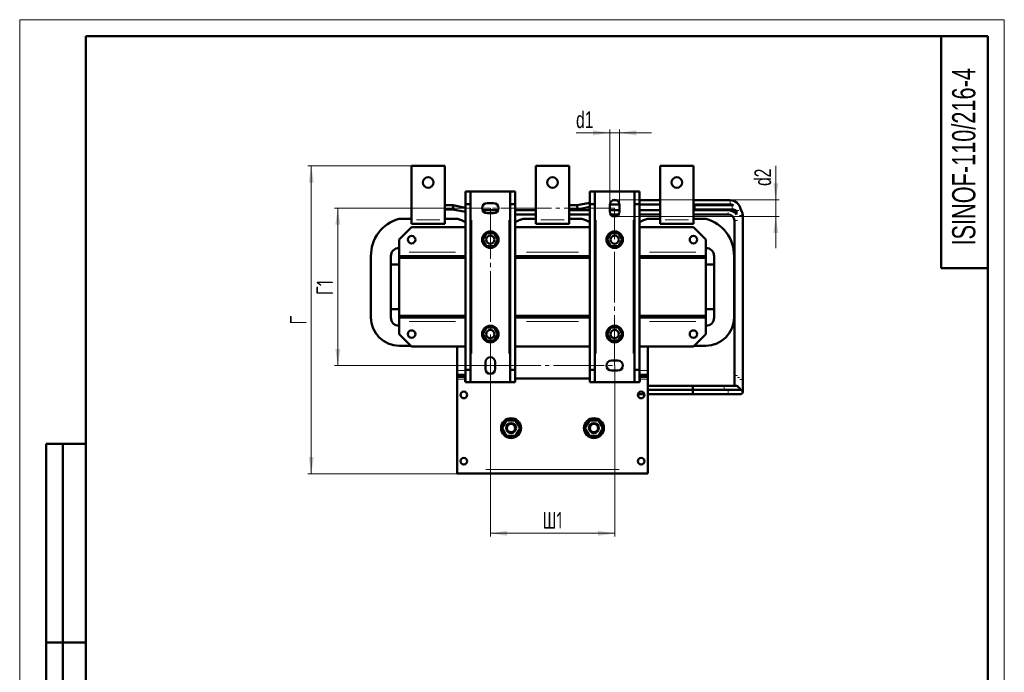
# Model space of a CAD drawing. Header units: millimetres. Extents: x 0 to 1188, y 0 to 1680.
# Tile 2 of 2: x 0 to 1188, y 892 to 1680. Entities that reach past the tile are written whole.
import ezdxf

# ---------------------------------------------------------------- set-up
doc = ezdxf.new("R2010")
doc.units = ezdxf.units.MM
doc.header["$LTSCALE"] = 4
doc.linetypes.add('SLD-Осевая', pattern=[19.05, 15.24, -1.27, 1.27, -1.27])
doc.linetypes.add('SLD-Сплошная', pattern=[0])
doc.styles.add('SLDTEXTSTYLE0', font='TXT', dxfattribs={"width": 0.7})
doc.styles.add('SLDTEXTSTYLE1', font='TXT', dxfattribs={"width": 0.7, "bigfont": 'bigfont'})
doc.dimstyles.new('SLDDIMSTYLE0', dxfattribs={"dimtxt": 20, "dimasz": 20, "dimexe": 0, "dimexo": 0.0625, "dimgap": 5, "dimtad": 2, "dimdec": 1, "dimrnd": 1e-09, "dimzin": 12, "dimdsep": 46, "dimtxsty": 'SLDTEXTSTYLE0', "dimsah": 1, "dimcen": 0.09, "dimadec": 0, "dimazin": 3, "dimtfac": 1, "dimtdec": 3, "dimtofl": 0, "dimtmove": 0, "dimatfit": 3, "dimfxl": 0, "dimfrac": 2, "dimtolj": 1, "dimtzin": 12, "dimarcsym": 0})
doc.dimstyles.new('SLDDIMSTYLE1', dxfattribs={"dimtxt": 20, "dimasz": 20, "dimexe": 0, "dimexo": 0.0625, "dimgap": 5, "dimtad": 2, "dimdec": 1, "dimrnd": 1e-09, "dimzin": 12, "dimdsep": 46, "dimtxsty": 'SLDTEXTSTYLE0', "dimsah": 1, "dimcen": 0.09, "dimadec": 0, "dimazin": 3, "dimtfac": 1, "dimtdec": 3, "dimtmove": 0, "dimatfit": 0, "dimfxl": 0, "dimfrac": 2, "dimtolj": 1, "dimtzin": 12, "dimarcsym": 0})

# ---------------------------------------------------------------- blocks, each defined once
blk = doc.blocks.new('_D_2')
at = {"color": 7, "linetype": 'SLD-Сплошная', "lineweight": 0}
for p, q in [((567.9, 1262.4), (567.9, 1055.9)), ((717.9, 1262.4), (717.9, 1055.9)), ((567.9, 1059.9), (717.9, 1059.9))]:
    blk.add_line(p, q, dxfattribs=at)
at = {"color": 7, "linetype": 'SLD-Сплошная', "lineweight": 18}
for points in [[(567.9, 1059.9), (587.9, 1056.9), (587.9, 1063)], [(717.9, 1059.9), (697.9, 1063), (697.9, 1056.9)]]:
    blk.add_solid(points, dxfattribs=at)
at = {"color": 7, "linetype": 'SLD-Сплошная', "lineweight": 18, "insert": (630.8, 1085.7), "char_height": 20, "attachment_point": 1, "style": 'SLDTEXTSTYLE1'}
blk.add_mtext('Ш1', dxfattribs=at)
blk = doc.blocks.new('_D_3')
at = {"color": 7, "linetype": 'SLD-Сплошная', "lineweight": 0}
for p, q in [((567.8, 1452.4), (379.8, 1452.4)), ((383.8, 1452.4), (383.8, 1262.4)), ((567.8, 1262.4), (379.8, 1262.4))]:
    blk.add_line(p, q, dxfattribs=at)
at = {"color": 7, "linetype": 'SLD-Сплошная', "lineweight": 18}
for points in [[(383.8, 1452.4), (380.8, 1432.4), (386.9, 1432.4)], [(383.8, 1262.4), (386.9, 1282.4), (380.8, 1282.4)]]:
    blk.add_solid(points, dxfattribs=at)
at = {"color": 7, "linetype": 'SLD-Сплошная', "lineweight": 18, "insert": (358.1, 1347.5), "char_height": 20, "attachment_point": 1, "rotation": 90, "style": 'SLDTEXTSTYLE1'}
blk.add_mtext('Г1', dxfattribs=at)
blk = doc.blocks.new('_D_4')
at = {"color": 7, "linetype": 'SLD-Сплошная', "lineweight": 0}
for p, q in [((472.8, 1503.4), (347.8, 1503.4)), ((351.8, 1131.9), (351.8, 1503.4)), ((527.8, 1131.9), (347.8, 1131.9))]:
    blk.add_line(p, q, dxfattribs=at)
at = {"color": 7, "linetype": 'SLD-Сплошная', "lineweight": 18}
for points in [[(351.8, 1503.4), (348.8, 1483.4), (354.9, 1483.4)], [(351.8, 1131.9), (354.9, 1151.9), (348.8, 1151.9)]]:
    blk.add_solid(points, dxfattribs=at)
at = {"color": 7, "linetype": 'SLD-Сплошная', "lineweight": 18, "insert": (326.1, 1312), "char_height": 20, "attachment_point": 1, "rotation": 90, "style": 'SLDTEXTSTYLE1'}
blk.add_mtext('Г', dxfattribs=at)
blk = doc.blocks.new('_D_5')
at = {"color": 7, "linetype": 'SLD-Сплошная', "lineweight": 0}
for p, q in [((711.9, 1456.5), (711.9, 1547.4)), ((723.9, 1456.5), (723.9, 1547.4)), ((711.9, 1543.4), (671.3, 1543.4)), ((711.9, 1543.4), (723.9, 1543.4)), ((723.9, 1543.4), (762.3, 1543.4))]:
    blk.add_line(p, q, dxfattribs=at)
at = {"color": 7, "linetype": 'SLD-Сплошная', "lineweight": 18}
for points in [[(711.9, 1543.4), (691.9, 1546.5), (691.9, 1540.4)], [(723.9, 1543.4), (743.9, 1540.4), (743.9, 1546.5)]]:
    blk.add_solid(points, dxfattribs=at)
at = {"color": 7, "linetype": 'SLD-Сплошная', "lineweight": 18, "insert": (671.3, 1569.2), "char_height": 20, "attachment_point": 1, "style": 'SLDTEXTSTYLE0'}
blk.add_mtext('d1', dxfattribs=at)
blk = doc.blocks.new('_D_6')
at = {"color": 7, "linetype": 'SLD-Сплошная', "lineweight": 0}
for p, q in [((912.3, 1462.4), (912.3, 1503.4)), ((717.9, 1462.4), (916.3, 1462.4)), ((912.3, 1442.4), (912.3, 1462.4)), ((717.9, 1442.4), (916.3, 1442.4)), ((912.3, 1442.4), (912.3, 1404))]:
    blk.add_line(p, q, dxfattribs=at)
at = {"color": 7, "linetype": 'SLD-Сплошная', "lineweight": 18}
for points in [[(912.3, 1462.4), (915.4, 1482.4), (909.2, 1482.4)], [(912.3, 1442.4), (909.2, 1422.4), (915.4, 1422.4)]]:
    blk.add_solid(points, dxfattribs=at)
at = {"color": 7, "linetype": 'SLD-Сплошная', "lineweight": 18, "insert": (886.5, 1479.3), "char_height": 20, "attachment_point": 1, "rotation": 90, "style": 'SLDTEXTSTYLE0'}
blk.add_mtext('d2', dxfattribs=at)

msp = doc.modelspace()

# ---------------------------------------------------------------- linework, layer by layer
at = {"color": 7, "linetype": 'SLD-Сплошная', "lineweight": 18}
for p, q in [((0, 1680), (1188, 1680)), ((0, 1680), (0, 0)), ((1188, 1680), (1188, 0))]:
    msp.add_line(p, q, dxfattribs=at)
at = {"color": 7, "linetype": 'SLD-Сплошная', "lineweight": 50}
for p, q in [((80, 1660), (80, 20)), ((1168, 1660), (80, 1660)), ((80, 1660), (80, 20)), ((1112, 1660), (1112, 1380)), ((1168, 20), (1168, 1660)), ((472.87, 1503.44), (512.87, 1503.44)), ((472.87, 1503.44), (472.87, 1438.44)), ((512.87, 1503.44), (512.87, 1438.44)), ((622.87, 1503.44), (662.87, 1503.44)), ((622.87, 1503.44), (622.87, 1438.44)), ((662.87, 1503.44), (662.87, 1438.44)), ((772.87, 1503.44), (812.87, 1503.44)), ((772.87, 1503.44), (772.87, 1438.44)), ((812.87, 1503.44), (812.87, 1438.44)), ((537.87, 1472.44), (544.12, 1472.44)), ((537.87, 1472.44), (537.87, 1457.44)), ((544.12, 1472.44), (544.12, 1457.44)), ((544.12, 1472.44), (545.37, 1472.44)), ((545.37, 1472.44), (590.37, 1472.44)), ((590.37, 1472.44), (591.62, 1472.44)), ((591.62, 1472.44), (597.87, 1472.44)), ((591.62, 1472.44), (591.62, 1457.44)), ((597.87, 1472.44), (597.87, 1457.44)), ((687.87, 1472.44), (694.12, 1472.44)), ((687.87, 1457.44), (687.87, 1472.44)), ((694.12, 1472.44), (694.12, 1457.44)), ((694.12, 1472.44), (695.37, 1472.44)), ((695.37, 1472.44), (740.37, 1472.44)), ((720.27, 1461.94), (715.47, 1461.94)), ((740.37, 1472.44), (741.62, 1472.44)), ((741.62, 1472.44), (747.87, 1472.44)), ((741.62, 1457.44), (741.62, 1472.44)), ((747.87, 1472.44), (747.87, 1457.44)), ((772.87, 1461.94), (747.87, 1461.94)), ((857.32, 1461.94), (812.87, 1461.94)), ((523.11, 1455.94), (512.87, 1455.94)), ((512.87, 1450.94), (522.62, 1450.94)), ((523.11, 1455.94), (522.62, 1450.94)), ((522.62, 1450.94), (537.87, 1447.89)), ((537.87, 1452.99), (523.11, 1455.94)), ((537.87, 1457.44), (544.12, 1457.44)), ((537.87, 1257.44), (537.87, 1457.44)), ((544.12, 1457.44), (544.12, 1257.44)), ((577.32, 1449.94), (558.41, 1449.94)), ((563.87, 1458.44), (571.87, 1458.44)), ((591.62, 1457.44), (597.87, 1457.44)), ((591.62, 1257.44), (591.62, 1457.44)), ((597.87, 1457.44), (597.87, 1257.44)), ((622.87, 1449.94), (597.87, 1449.94)), ((672.62, 1455.94), (662.87, 1455.94)), ((662.87, 1450.94), (673.11, 1450.94)), ((687.87, 1449.94), (662.87, 1449.94)), ((687.87, 1458.99), (672.62, 1455.94)), ((672.62, 1455.94), (673.11, 1450.94)), ((673.11, 1450.94), (687.87, 1453.89)), ((687.87, 1257.44), (687.87, 1457.44)), ((687.87, 1457.44), (694.12, 1457.44)), ((694.12, 1457.44), (694.12, 1257.44)), ((711.87, 1448.44), (711.87, 1456.44)), ((723.87, 1449.94), (711.87, 1449.94)), ((711.89, 1456.94), (723.85, 1456.94)), ((723.87, 1456.44), (723.87, 1448.44)), ((741.62, 1257.44), (741.62, 1457.44)), ((741.62, 1457.44), (747.87, 1457.44)), ((747.87, 1457.44), (747.87, 1257.44)), ((747.87, 1456.94), (772.87, 1456.94)), ((772.87, 1449.94), (747.87, 1449.94)), ((812.87, 1456.94), (857.32, 1456.94)), ((814.05, 1455.94), (812.87, 1455.94)), ((812.87, 1450.94), (814.05, 1450.94)), ((854.82, 1449.94), (812.87, 1449.94)), ((859.82, 1455.94), (814.05, 1455.94)), ((814.05, 1455.94), (814.05, 1450.94)), ((814.05, 1453.44), (814.05, 1455.94)), ((814.05, 1450.94), (814.05, 1453.44)), ((814.05, 1450.94), (859.82, 1450.94)), ((861.19, 1455.86), (859.82, 1455.94)), ((457.61, 1439.44), (472.87, 1439.44)), ((472.87, 1438.44), (472.87, 1433.44)), ((512.87, 1439.44), (528.12, 1439.44)), ((512.87, 1438.44), (512.87, 1433.44)), ((571.87, 1446.44), (563.87, 1446.44)), ((597.87, 1444.94), (622.87, 1444.94)), ((607.61, 1439.44), (622.87, 1439.44)), ((622.87, 1438.44), (622.87, 1433.44)), ((662.87, 1444.94), (687.87, 1444.94)), ((662.87, 1439.44), (678.12, 1439.44)), ((662.87, 1438.44), (662.87, 1433.44)), ((712.99, 1444.94), (722.74, 1444.94)), ((747.87, 1444.94), (772.87, 1444.94)), ((757.61, 1439.44), (772.87, 1439.44)), ((772.87, 1438.44), (772.87, 1433.44)), ((812.87, 1444.94), (854.82, 1444.94)), ((812.87, 1439.44), (828.12, 1439.44)), ((812.87, 1438.44), (812.87, 1433.44)), ((864.82, 1449.03), (864.82, 1444.94)), ((872.32, 1245.46), (872.32, 1443.44)), ((457.87, 1414.44), (472.87, 1429.44)), ((512.87, 1433.44), (472.87, 1433.44)), ((472.87, 1429.44), (537.87, 1429.44)), ((597.87, 1429.44), (687.87, 1429.44)), ((662.87, 1433.44), (622.87, 1433.44)), ((747.87, 1429.44), (812.87, 1429.44)), ((812.87, 1433.44), (772.87, 1433.44)), ((812.87, 1429.44), (827.87, 1414.44)), ((862.32, 1437.44), (862.32, 1250.46)), ((457.87, 1414.44), (457.87, 1399.44)), ((558.87, 1414.44), (563.37, 1422.23)), ((563.37, 1406.65), (558.87, 1414.44)), ((563.37, 1422.23), (572.37, 1422.23)), ((572.37, 1422.23), (576.87, 1414.44)), ((576.87, 1414.44), (572.37, 1406.65)), ((708.87, 1414.44), (713.37, 1422.23)), ((713.37, 1406.65), (708.87, 1414.44)), ((713.37, 1422.23), (722.37, 1422.23)), ((722.37, 1422.23), (726.87, 1414.44)), ((726.87, 1414.44), (722.37, 1406.65)), ((827.87, 1414.44), (827.87, 1399.44)), ((572.37, 1406.65), (563.37, 1406.65)), ((722.37, 1406.65), (713.37, 1406.65)), ((423.87, 1320.44), (423.87, 1394.41)), ((447.87, 1394.44), (447.87, 1320.44)), ((447.87, 1384.44), (447.87, 1394.44)), ((457.87, 1399.44), (457.87, 1394.44)), ((457.87, 1394.44), (527.87, 1394.44)), ((457.87, 1392.44), (457.87, 1394.44)), ((457.87, 1392.44), (527.87, 1392.44)), ((537.87, 1392.44), (457.87, 1392.44)), ((457.87, 1322.44), (457.87, 1392.44)), ((527.87, 1394.44), (527.87, 1392.44)), ((537.87, 1394.44), (527.87, 1394.44)), ((607.87, 1394.44), (597.87, 1394.44)), ((687.87, 1392.44), (597.87, 1392.44)), ((607.87, 1394.44), (677.87, 1394.44)), ((607.87, 1392.44), (607.87, 1394.44)), ((607.87, 1392.44), (677.87, 1392.44)), ((677.87, 1394.44), (677.87, 1392.44)), ((687.87, 1394.44), (677.87, 1394.44)), ((757.87, 1394.44), (747.87, 1394.44)), ((827.87, 1392.44), (747.87, 1392.44)), ((757.87, 1392.44), (757.87, 1394.44)), ((757.87, 1394.44), (827.87, 1394.44)), ((757.87, 1392.44), (827.87, 1392.44)), ((827.87, 1399.44), (827.87, 1394.44)), ((827.87, 1394.44), (827.87, 1392.44)), ((827.87, 1392.44), (827.87, 1322.44)), ((837.87, 1394.44), (837.87, 1320.44)), ((837.87, 1394.44), (837.87, 1384.44)), ((861.87, 1394.41), (861.87, 1320.44)), ((457.87, 1384.44), (447.87, 1384.44)), ((837.87, 1384.44), (827.87, 1384.44)), ((1112, 1380), (1168, 1380)), ((447.87, 1330.44), (457.87, 1330.44)), ((447.87, 1320.44), (447.87, 1330.44)), ((457.87, 1322.44), (537.87, 1322.44)), ((457.87, 1320.44), (457.87, 1322.44)), ((527.87, 1322.44), (457.87, 1322.44)), ((527.87, 1320.44), (457.87, 1320.44)), ((527.87, 1322.44), (527.87, 1320.44)), ((527.87, 1320.44), (537.87, 1320.44)), ((597.87, 1322.44), (687.87, 1322.44)), ((597.87, 1320.44), (607.87, 1320.44)), ((677.87, 1322.44), (607.87, 1322.44)), ((607.87, 1320.44), (607.87, 1322.44)), ((677.87, 1320.44), (607.87, 1320.44)), ((677.87, 1322.44), (677.87, 1320.44)), ((677.87, 1320.44), (687.87, 1320.44)), ((747.87, 1322.44), (827.87, 1322.44)), ((747.87, 1320.44), (757.87, 1320.44)), ((757.87, 1320.44), (757.87, 1322.44)), ((827.87, 1322.44), (757.87, 1322.44)), ((827.87, 1320.44), (757.87, 1320.44)), ((827.87, 1330.44), (837.87, 1330.44)), ((827.87, 1322.44), (827.87, 1320.44)), ((827.87, 1320.44), (827.87, 1315.44)), ((837.87, 1330.44), (837.87, 1320.44)), ((457.87, 1315.44), (457.87, 1300.44)), ((558.87, 1300.44), (563.37, 1308.23)), ((563.37, 1308.23), (572.37, 1308.23)), ((572.37, 1308.23), (576.87, 1300.44)), ((708.87, 1300.44), (713.37, 1308.23)), ((713.37, 1308.23), (722.37, 1308.23)), ((722.37, 1308.23), (726.87, 1300.44)), ((827.87, 1315.44), (827.87, 1300.44)), ((472.87, 1285.44), (457.87, 1300.44)), ((563.37, 1292.65), (558.87, 1300.44)), ((576.87, 1300.44), (572.37, 1292.65)), ((713.37, 1292.65), (708.87, 1300.44)), ((726.87, 1300.44), (722.37, 1292.65)), ((827.87, 1300.44), (812.87, 1285.44)), ((471.87, 1286.44), (457.87, 1286.44)), ((537.87, 1285.44), (472.87, 1285.44)), ((527.87, 1285.44), (527.87, 1256.44)), ((572.37, 1292.65), (563.37, 1292.65)), ((687.87, 1285.44), (597.87, 1285.44)), ((722.37, 1292.65), (713.37, 1292.65)), ((812.87, 1285.44), (747.87, 1285.44)), ((757.87, 1285.44), (757.87, 1256.44)), ((827.87, 1286.44), (813.87, 1286.44)), ((561.87, 1258.44), (561.87, 1266.44)), ((573.87, 1266.44), (573.87, 1258.44)), ((713.87, 1268.44), (721.87, 1268.44)), ((727.87, 1262.42), (727.87, 1262.46)), ((527.87, 1251.44), (527.87, 1256.44)), ((527.87, 1251.44), (527.87, 1248.94)), ((527.87, 1251.44), (537.87, 1251.44)), ((530.87, 1248.94), (527.87, 1248.94)), ((527.87, 1248.94), (527.87, 1245.94)), ((537.87, 1248.94), (530.87, 1248.94)), ((536.87, 1248.94), (536.87, 1247.98)), ((536.87, 1247.98), (537.87, 1247.98)), ((537.47, 1247.98), (537.47, 1243.18)), ((544.12, 1257.44), (537.87, 1257.44)), ((537.87, 1242.44), (537.87, 1257.44)), ((544.12, 1257.44), (544.12, 1242.44)), ((597.87, 1257.44), (591.62, 1257.44)), ((591.62, 1242.44), (591.62, 1257.44)), ((597.87, 1257.44), (597.87, 1242.44)), ((694.12, 1257.44), (687.87, 1257.44)), ((687.87, 1242.44), (687.87, 1257.44)), ((694.12, 1242.44), (694.12, 1257.44)), ((721.87, 1256.44), (713.87, 1256.44)), ((741.62, 1242.44), (741.62, 1257.44)), ((747.87, 1257.44), (741.62, 1257.44)), ((747.87, 1242.44), (747.87, 1257.44)), ((747.87, 1251.44), (757.87, 1251.44)), ((754.87, 1248.94), (747.87, 1248.94)), ((747.87, 1247.98), (748.87, 1247.98)), ((748.27, 1247.98), (748.27, 1243.18)), ((748.87, 1247.98), (748.87, 1248.94)), ((757.87, 1248.94), (754.87, 1248.94)), ((757.87, 1256.44), (757.87, 1251.44)), ((757.87, 1251.44), (757.87, 1248.94)), ((757.87, 1248.94), (757.87, 1245.94)), ((862.32, 1250.46), (862.32, 1237.96)), ((527.87, 1245.94), (527.87, 1136.94)), ((537.47, 1243.18), (537.87, 1243.18)), ((544.12, 1242.44), (537.87, 1242.44)), ((545.37, 1242.44), (544.12, 1242.44)), ((590.37, 1242.44), (545.37, 1242.44)), ((591.62, 1242.44), (590.37, 1242.44)), ((597.87, 1242.44), (591.62, 1242.44)), ((597.87, 1246.94), (687.87, 1246.94)), ((694.12, 1242.44), (687.87, 1242.44)), ((695.37, 1242.44), (694.12, 1242.44)), ((740.37, 1242.44), (695.37, 1242.44)), ((741.62, 1242.44), (740.37, 1242.44)), ((747.87, 1242.44), (741.62, 1242.44)), ((748.27, 1243.18), (747.87, 1243.18)), ((757.87, 1245.94), (757.87, 1136.94)), ((812.32, 1237.96), (757.87, 1237.96)), ((849.82, 1237.96), (812.32, 1237.96)), ((812.32, 1237.96), (812.32, 1235.46)), ((812.32, 1232.96), (812.32, 1237.96)), ((864.82, 1237.96), (849.82, 1237.96)), ((872.32, 1230.46), (872.32, 1245.46)), ((746, 1227.96), (753.73, 1227.96)), ((812.32, 1232.96), (757.87, 1232.96)), ((757.87, 1227.96), (812.32, 1227.96)), ((812.32, 1235.46), (812.32, 1232.96)), ((812.32, 1232.96), (849.82, 1232.96)), ((854.82, 1232.96), (812.32, 1232.96)), ((812.32, 1232.96), (812.32, 1230.46)), ((812.32, 1227.96), (812.32, 1232.96)), ((812.32, 1230.46), (812.32, 1227.96)), ((812.32, 1227.96), (854.82, 1227.96)), ((869.82, 1232.96), (854.82, 1232.96)), ((854.82, 1227.96), (869.82, 1227.96)), ((867.32, 1235.46), (867.32, 1235.38)), ((582.07, 1186.94), (587.47, 1196.29)), ((587.47, 1196.29), (598.27, 1196.29)), ((598.27, 1196.29), (603.67, 1186.94)), ((682.07, 1186.94), (687.47, 1196.29)), ((687.47, 1196.29), (698.27, 1196.29)), ((698.27, 1196.29), (703.67, 1186.94)), ((587.47, 1177.59), (582.07, 1186.94)), ((598.27, 1177.59), (587.47, 1177.59)), ((603.67, 1186.94), (598.27, 1177.59)), ((687.47, 1177.59), (682.07, 1186.94)), ((698.27, 1177.59), (687.47, 1177.59)), ((703.67, 1186.94), (698.27, 1177.59)), ((32, 688), (32, 1168)), ((80, 1168), (32, 1168)), ((32, 688), (32, 1168)), ((52, 688), (52, 1168)), ((52, 688), (52, 1168)), ((527.87, 1136.94), (527.87, 1131.94)), ((757.87, 1131.94), (527.87, 1131.94)), ((757.87, 1136.94), (757.87, 1131.94)), ((32, 928), (80, 928)), ((80, 928), (32, 928))]:
    msp.add_line(p, q, dxfattribs=at)
at = {"color": 8, "linetype": 'SLD-Сплошная', "lineweight": 18}
for p, q in [((857.32, 1461.94), (857.32, 1456.94)), ((859.82, 1455.94), (859.82, 1450.94)), ((867.54, 1449.44), (865.77, 1449.44)), ((478.87, 1438.44), (506.87, 1438.44)), ((545.37, 1437.94), (545.37, 1276.94)), ((590.37, 1276.94), (590.37, 1437.94)), ((628.87, 1438.44), (656.87, 1438.44)), ((695.37, 1437.94), (695.37, 1276.94)), ((740.37, 1276.94), (740.37, 1437.94)), ((778.87, 1438.44), (806.87, 1438.44)), ((869.82, 1443.44), (868.57, 1443.44)), ((872.32, 1443.44), (869.82, 1443.44)), ((864.82, 1437.44), (862.32, 1437.44)), ((866.07, 1437.44), (864.82, 1437.44)), ((525.87, 1399.44), (469.87, 1399.44)), ((674.37, 1399.44), (611.37, 1399.44)), ((815.87, 1399.44), (759.87, 1399.44)), ((469.87, 1315.44), (525.87, 1315.44)), ((611.37, 1315.44), (674.37, 1315.44)), ((759.87, 1315.44), (815.87, 1315.44)), ((529.37, 1256.44), (536.37, 1256.44)), ((530.87, 1249.32), (530.87, 1251.07)), ((749.37, 1256.44), (756.37, 1256.44)), ((754.87, 1251.07), (754.87, 1249.32)), ((862.32, 1250.46), (864.82, 1250.46)), ((864.82, 1250.46), (866.07, 1250.46)), ((866.28, 1247.96), (867.32, 1247.96)), ((867.32, 1247.96), (868.57, 1247.96)), ((536.03, 1245.94), (529.31, 1245.94)), ((674.37, 1245.94), (611.37, 1245.94)), ((756.43, 1245.94), (749.71, 1245.94)), ((849.82, 1237.96), (849.82, 1235.46)), ((868.78, 1245.46), (869.82, 1245.46)), ((869.82, 1245.46), (872.32, 1245.46)), ((849.82, 1235.46), (849.82, 1232.96)), ((854.82, 1232.96), (854.82, 1230.46)), ((854.82, 1230.46), (854.82, 1227.96)), ((723.37, 1136.94), (562.37, 1136.94))]:
    msp.add_line(p, q, dxfattribs=at)
at = {"color": 7, "linetype": 'SLD-Осевая', "lineweight": 18}
for p, q in [((717.87, 1452.44), (567.87, 1452.44)), ((567.87, 1452.44), (567.87, 1262.44)), ((717.87, 1262.44), (717.87, 1452.44)), ((567.87, 1262.44), (717.87, 1262.44))]:
    msp.add_line(p, q, dxfattribs=at)
at = {"color": 7, "linetype": 'SLD-Сплошная', "lineweight": 50, "flags": 128}
msp.add_lwpolyline([(457.87, 1320.44), (457.87, 1320.34), (457.87, 1320.06), (457.87, 1319.6), (457.87, 1318.98), (457.87, 1318.22), (457.87, 1317.35), (457.87, 1316.42), (457.87, 1315.44)], dxfattribs=at)
at = {"color": 7, "linetype": 'SLD-Сплошная', "lineweight": 50}
for centre, radius in [((492.87, 1483.44), 6.5), ((642.87, 1483.44), 6.5), ((792.87, 1483.44), 6.5), ((472.87, 1414.44), 4.5), ((567.87, 1414.44), 10), ((567.87, 1414.44), 5), ((717.87, 1414.44), 10), ((717.87, 1414.44), 5), ((812.87, 1414.44), 4.5), ((567.87, 1300.44), 10), ((717.87, 1300.44), 10), ((472.87, 1300.44), 4.5), ((567.87, 1300.44), 5), ((717.87, 1300.44), 5), ((812.87, 1300.44), 4.5), ((535.87, 1226.94), 4), ((749.87, 1226.94), 4), ((592.87, 1186.94), 12), ((592.87, 1186.94), 6), ((592.87, 1186.94), 5), ((692.87, 1186.94), 12), ((692.87, 1186.94), 6), ((692.87, 1186.94), 5), ((535.87, 1146.94), 4), ((749.87, 1146.94), 4)]:
    msp.add_circle(centre, radius, dxfattribs=at)
for centre, radius, start, end in [((717.87, 1456.44), 6, 0, 180), ((857.32, 1449.44), 12.5, 7.5498, 90), ((563.87, 1452.44), 6, 90, 270), ((571.87, 1452.44), 6, 270, 90), ((854.82, 1437.44), 12.5, 36.8699, 89.99064), ((857.32, 1449.44), 7.5, 58.94081, 90), ((859.82, 1443.44), 7.5, 48.18969, 90), ((859.82, 1443.44), 12.5, 0, 37.68993), ((468.85, 1395.86), 45, 104.45807, 181.85288), ((516.89, 1395.86), 45, 62.21352, 75.54193), ((618.85, 1395.86), 45, 104.45807, 117.78642), ((666.89, 1395.86), 45, 62.21352, 75.54193), ((717.87, 1448.44), 6, 180, 0), ((768.85, 1395.86), 45, 104.45807, 117.78642), ((816.89, 1395.86), 45, 358.14712, 75.54193), ((854.82, 1437.44), 7.5, 0, 90), ((457.87, 1394.44), 10, 90, 180), ((827.87, 1394.44), 10, 0, 90), ((457.87, 1320.44), 34, 180, 270), ((457.87, 1320.44), 10, 180, 270), ((827.87, 1320.44), 34, 270, 0), ((827.87, 1320.44), 10, 270, 0), ((567.87, 1266.44), 6, 0, 180), ((713.87, 1262.44), 6, 90, 270), ((721.87, 1262.44), 6, 270, 90), ((567.87, 1258.44), 6, 180, 0), ((864.82, 1235.46), 2.5, 0, 90), ((867.32, 1232.96), 2.5, 0, 90), ((869.82, 1230.46), 2.5, 0, 90), ((869.82, 1230.46), 2.5, 270, 0)]:
    msp.add_arc(centre, radius, start, end, dxfattribs=at)
at = {"color": 8, "linetype": 'SLD-Сплошная', "lineweight": 18}
for points in [[(854.82, 1449.87), (854.82, 1449.84), (854.82, 1449.77), (854.82, 1449.42), (854.82, 1449.21)], [(854.82, 1447.07), (854.82, 1446.87), (854.82, 1446.34), (854.82, 1445.93), (854.82, 1445.67)]]:
    msp.add_open_spline(points, degree=3, knots=[0, 0, 0, 0, 0.3810206, 1, 1, 1, 1], dxfattribs=at)

# ---------------------------------------------------------------- texts
at = {"color": 7, "linetype": 'Continuous', "lineweight": 0, "insert": (1125.05, 1514.46), "char_height": 28, "attachment_point": 2, "rotation": 90, "style": 'SLDTEXTSTYLE0'}
msp.add_mtext('ISINOF-110/216-4', dxfattribs=at)

# ---------------------------------------------------------------- dimensions: what is measured, and where the dimension line sits
at = {"color": 7, "linetype": 'SLD-Сплошная', "lineweight": 18}
for base, p1, p2, text, dimstyle, picture, middle in [((723.87, 1543.44), (711.87, 1456.44), (723.87, 1456.44), 'd1', 'SLDDIMSTYLE1', '_D_5', (681.2, 1543.44)), ((717.87, 1059.94), (567.87, 1262.44), (717.87, 1262.44), 'Ш1', 'SLDDIMSTYLE0', '_D_2', (642.87, 1059.94))]:
    dim = msp.add_linear_dim(base=base, p1=p1, p2=p2, text=text, dimstyle=dimstyle, dxfattribs=at)
    dim.commit()
    dim.dimension.update_dxf_attribs({"geometry": picture, "text_midpoint": middle, "dimtype": 160})
for base, p1, p2, text, dimstyle, picture, middle in [((912.32, 1462.44), (717.87, 1442.44), (717.87, 1462.44), 'd2', 'SLDDIMSTYLE1', '_D_6', (912.32, 1491.34)), ((351.84, 1503.44), (527.87, 1131.94), (472.87, 1503.44), 'Г', 'SLDDIMSTYLE0', '_D_4', (351.84, 1317.69)), ((383.84, 1262.44), (567.87, 1452.44), (567.87, 1262.44), 'Г1', 'SLDDIMSTYLE0', '_D_3', (383.84, 1357.44))]:
    dim = msp.add_linear_dim(base=base, p1=p1, p2=p2, angle=90, text=text, dimstyle=dimstyle, dxfattribs=at)
    dim.commit()
    dim.dimension.update_dxf_attribs({"geometry": picture, "text_midpoint": middle, "dimtype": 160})

doc.saveas('drawing.dxf')
